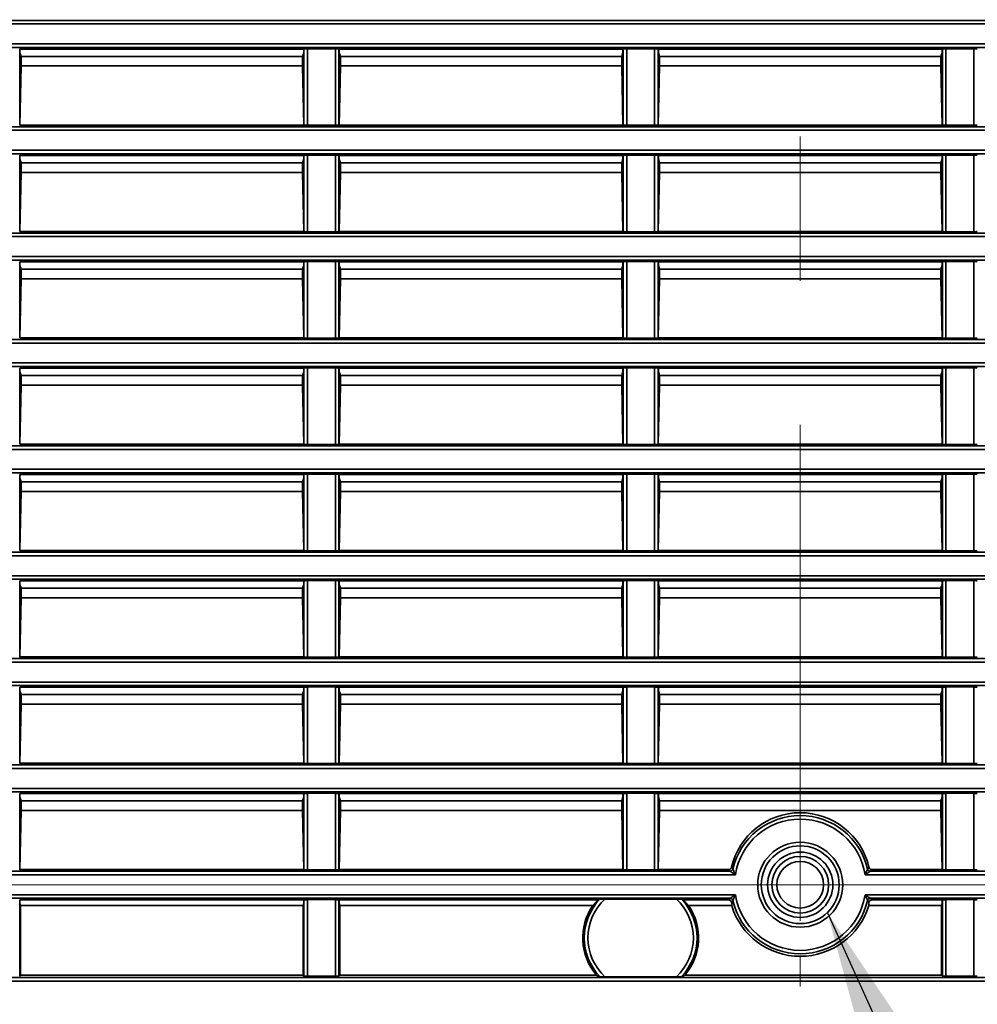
# Model space of a CAD drawing. Header units: millimetres. Extents: x 0 to 1118, y 0 to 864.
# Tile 209 of 250: x 976 to 993, y 446 to 464. Entities that reach past the tile are written whole.
import ezdxf

# ---------------------------------------------------------------- set-up
doc = ezdxf.new("R2010")
doc.units = ezdxf.units.MM
doc.linetypes.add('CENTERX2', pattern=[20.32, 12.7, -2.54, 2.54, -2.54])
doc.styles.add('SLDTEXTSTYLE0', font='TXT', dxfattribs={"width": 0.605})
doc.dimstyles.new('SLDDIMSTYLE0', dxfattribs={"dimtxt": 0.18, "dimasz": 4.572, "dimexe": 0, "dimexo": 0.0625, "dimgap": 0, "dimtad": 0, "dimtih": 1, "dimtoh": 1, "dimdec": 0, "dimrnd": 1e-09, "dimzin": 0, "dimdsep": 46, "dimtxsty": 'Standard', "dimsah": 1, "dimcen": 0.09, "dimadec": 0, "dimazin": 0, "dimtfac": 4.572, "dimtdec": 0, "dimtofl": 0, "dimtmove": 0, "dimatfit": 3, "dimfxl": 1, "dimfrac": 2, "dimtolj": 1, "dimtzin": 0, "dimarcsym": 0})
doc.dimstyles.new('SLDDIMSTYLE3', dxfattribs={"dimtxt": 4.233333, "dimasz": 4.572, "dimexe": 0, "dimexo": 0.0625, "dimgap": 1.058333, "dimtad": 0, "dimtih": 1, "dimtoh": 1, "dimdec": 1, "dimlfac": 4, "dimrnd": 1e-09, "dimzin": 4, "dimdsep": 46, "dimtxsty": 'SLDTEXTSTYLE0', "dimsah": 1, "dimcen": 0.09, "dimadec": 0, "dimazin": 1, "dimtfac": 1, "dimtofl": 0, "dimtmove": 0, "dimatfit": 3, "dimfxl": 1, "dimfrac": 2, "dimtolj": 1, "dimtzin": 12, "dimarcsym": 0})
doc.dimstyles.new('SLDDIMSTYLE4', dxfattribs={"dimtxt": 4.233333, "dimasz": 4.572, "dimexe": 0, "dimexo": 0.0625, "dimgap": 1.058333, "dimtad": 0, "dimtih": 1, "dimtoh": 1, "dimdec": 1, "dimlfac": 4, "dimrnd": 1e-09, "dimzin": 12, "dimdsep": 46, "dimtxsty": 'SLDTEXTSTYLE0', "dimsah": 1, "dimcen": 0.09, "dimadec": 0, "dimazin": 3, "dimtfac": 1, "dimtmove": 0, "dimatfit": 0, "dimfxl": 1, "dimfrac": 2, "dimtolj": 1, "dimtzin": 12, "dimarcsym": 0})

# ---------------------------------------------------------------- blocks, each defined once
blk = doc.blocks.new('_D_21')
at = {"color": 7, "linetype": 'Continuous', "lineweight": 0}
for p, q in [((934.937, 497.024), (1079.54, 497.024)), ((1077.94, 497.024), (1077.94, 476.868)), ((1085.54, 475.898), (1084.084, 475.898)), ((1084.084, 475.898), (1084.084, 469.401)), ((1093.624, 475.898), (1095.079, 475.898)), ((1095.079, 475.898), (1095.079, 469.401)), ((1084.084, 469.401), (1085.54, 469.401)), ((1095.079, 469.401), (1093.624, 469.401)), ((1077.94, 448.274), (1077.94, 468.431)), ((934.937, 448.274), (1079.54, 448.274))]:
    blk.add_line(p, q, dxfattribs=at)
at = {"color": 7, "linetype": 'Continuous', "lineweight": 18}
for points in [[(1077.94, 497.024), (1077.178, 492.452), (1078.702, 492.452)], [(1077.94, 448.274), (1078.702, 452.846), (1077.178, 452.846)]]:
    blk.add_solid(points, dxfattribs=at)
at = {"color": 7, "linetype": 'Continuous', "lineweight": 18, "char_height": 4.2333, "attachment_point": 1, "style": 'SLDTEXTSTYLE0'}
for s, insert in [('3X', (1059.346, 474.858)), ('195.0', (1068.077, 474.858)), ('7.7', (1085.54, 474.858))]:
    blk.add_mtext(s, dxfattribs=dict(at, insert=insert))
blk = doc.blocks.new('_D_29')
at = {"color": 7, "linetype": 'Continuous', "lineweight": 0}
for p, q in [((1077.94, 448.274), (1077.94, 457.799)), ((936.761, 448.274), (1079.54, 448.274)), ((1038.652, 437.349), (1079.54, 437.349)), ((1077.94, 428.274), (1077.94, 437.349)), ((1062.801, 431.523), (1061.346, 431.523)), ((1061.346, 431.523), (1061.346, 425.026)), ((1070.886, 431.523), (1072.341, 431.523)), ((1072.341, 431.523), (1072.341, 425.026)), ((1074.765, 428.274), (1077.94, 428.274)), ((1061.346, 425.026), (1062.801, 425.026)), ((1072.341, 425.026), (1070.886, 425.026))]:
    blk.add_line(p, q, dxfattribs=at)
at = {"color": 7, "linetype": 'Continuous', "lineweight": 18}
for points in [[(1077.94, 448.274), (1078.702, 452.846), (1077.178, 452.846)], [(1077.94, 437.349), (1077.178, 432.777), (1078.702, 432.777)]]:
    blk.add_solid(points, dxfattribs=at)
at = {"color": 7, "linetype": 'Continuous', "lineweight": 18, "char_height": 4.2333, "attachment_point": 1, "style": 'SLDTEXTSTYLE0'}
for s, insert in [('3X', (1039.841, 430.483)), ('43.7', (1048.572, 430.483)), ('1.7', (1062.801, 430.483))]:
    blk.add_mtext(s, dxfattribs=dict(at, insert=insert))
blk = doc.blocks.new('SW_CENTERMARKSYMBOL_12')
at = {"color": 0, "linetype": 'Continuous', "lineweight": 18}
for p, q in [((0, 1.27), (0, 1.792)), ((0, 0), (0, 0.635)), ((-1.27, 0), (-1.792, 0)), ((0, 0), (-0.635, 0)), ((0, 0), (0, -0.635)), ((0, 0), (0.635, 0)), ((1.27, 0), (1.792, 0)), ((0, -1.27), (0, -1.792))]:
    blk.add_line(p, q, dxfattribs=at)

msp = doc.modelspace()

# ---------------------------------------------------------------- linework, layer by layer
at = {"color": 7, "linetype": 'CENTERX2', "lineweight": 18}
msp.add_line((989.587, 497.024), (989.587, 448.274), dxfattribs=at)
at = {"color": 7, "linetype": 'Continuous', "lineweight": 35}
for p, q in [((930.212, 463.513), (1048.962, 463.513)), ((1048.962, 463.45), (930.212, 463.45)), ((930.212, 463.098), (1048.962, 463.098)), ((1048.962, 463.036), (930.212, 463.036)), ((975.832, 463.009), (975.837, 463.005)), ((975.832, 463.009), (975.832, 461.664)), ((980.837, 463.005), (975.837, 463.005)), ((975.837, 462.953), (975.837, 463.005)), ((980.837, 463.005), (980.842, 463.009)), ((980.837, 463.005), (980.837, 462.953)), ((980.842, 461.664), (980.842, 463.009)), ((980.904, 463.011), (981.395, 463.011)), ((980.904, 463.011), (980.904, 461.663)), ((981.395, 461.663), (981.395, 463.011)), ((981.457, 463.009), (981.462, 463.005)), ((981.457, 463.009), (981.457, 461.664)), ((986.462, 463.005), (981.462, 463.005)), ((981.462, 462.953), (981.462, 463.005)), ((986.462, 463.005), (986.467, 463.009)), ((986.462, 463.005), (986.462, 462.953)), ((986.467, 461.664), (986.467, 463.009)), ((986.529, 463.011), (987.02, 463.011)), ((986.529, 463.011), (986.529, 461.663)), ((987.02, 461.663), (987.02, 463.011)), ((987.082, 463.009), (987.087, 463.005)), ((987.082, 463.009), (987.082, 461.664)), ((992.087, 463.005), (987.087, 463.005)), ((987.087, 462.953), (987.087, 463.005)), ((992.087, 463.005), (992.092, 463.009)), ((992.087, 463.005), (992.087, 462.953)), ((992.092, 461.664), (992.092, 463.009)), ((992.154, 463.011), (992.645, 463.011)), ((992.154, 463.011), (992.154, 461.663)), ((992.645, 461.663), (992.645, 463.011)), ((975.837, 462.94), (975.837, 462.953)), ((975.858, 462.877), (975.837, 462.94)), ((975.858, 462.877), (975.858, 462.709)), ((980.816, 462.877), (975.858, 462.877)), ((980.816, 462.877), (980.837, 462.94)), ((980.816, 462.709), (980.816, 462.877)), ((980.837, 462.953), (980.837, 462.94)), ((981.462, 462.94), (981.462, 462.953)), ((981.483, 462.877), (981.462, 462.94)), ((981.483, 462.877), (981.483, 462.709)), ((986.441, 462.877), (981.483, 462.877)), ((986.441, 462.877), (986.462, 462.94)), ((986.441, 462.709), (986.441, 462.877)), ((986.462, 462.953), (986.462, 462.94)), ((987.087, 462.94), (987.087, 462.953)), ((987.108, 462.877), (987.087, 462.94)), ((987.108, 462.877), (987.108, 462.709)), ((992.066, 462.877), (987.108, 462.877)), ((992.066, 462.877), (992.087, 462.94)), ((992.066, 462.709), (992.066, 462.877)), ((992.087, 462.953), (992.087, 462.94)), ((975.858, 462.709), (975.836, 461.668)), ((980.816, 462.709), (975.858, 462.709)), ((980.838, 461.668), (980.816, 462.709)), ((981.483, 462.709), (981.461, 461.668)), ((986.441, 462.709), (981.483, 462.709)), ((986.463, 461.668), (986.441, 462.709)), ((987.108, 462.709), (987.086, 461.668)), ((992.066, 462.709), (987.108, 462.709)), ((992.088, 461.668), (992.066, 462.709)), ((930.212, 461.638), (1048.962, 461.638)), ((975.836, 461.668), (975.832, 461.664)), ((980.838, 461.668), (975.836, 461.668)), ((980.842, 461.664), (980.838, 461.668)), ((981.395, 461.663), (980.904, 461.663)), ((981.461, 461.668), (981.457, 461.664)), ((986.463, 461.668), (981.461, 461.668)), ((986.467, 461.664), (986.463, 461.668)), ((987.02, 461.663), (986.529, 461.663)), ((987.086, 461.668), (987.082, 461.664)), ((992.088, 461.668), (987.086, 461.668)), ((992.092, 461.664), (992.088, 461.668)), ((992.645, 461.663), (992.154, 461.663)), ((1048.962, 461.575), (930.212, 461.575)), ((930.212, 461.223), (1048.962, 461.223)), ((1048.962, 461.161), (930.212, 461.161)), ((975.832, 461.134), (975.837, 461.13)), ((975.832, 461.134), (975.832, 459.789)), ((980.837, 461.13), (975.837, 461.13)), ((975.837, 461.078), (975.837, 461.13)), ((975.837, 461.065), (975.837, 461.078)), ((980.837, 461.13), (980.842, 461.134)), ((980.837, 461.13), (980.837, 461.078)), ((980.837, 461.078), (980.837, 461.065)), ((980.842, 459.789), (980.842, 461.134)), ((980.904, 461.136), (981.395, 461.136)), ((980.904, 461.136), (980.904, 459.788)), ((981.395, 459.788), (981.395, 461.136)), ((981.457, 461.134), (981.462, 461.13)), ((981.457, 461.134), (981.457, 459.789)), ((986.462, 461.13), (981.462, 461.13)), ((981.462, 461.078), (981.462, 461.13)), ((981.462, 461.065), (981.462, 461.078)), ((986.462, 461.13), (986.467, 461.134)), ((986.462, 461.13), (986.462, 461.078)), ((986.462, 461.078), (986.462, 461.065)), ((986.467, 459.789), (986.467, 461.134)), ((986.529, 461.136), (987.02, 461.136)), ((986.529, 461.136), (986.529, 459.788)), ((987.02, 459.788), (987.02, 461.136)), ((987.082, 461.134), (987.087, 461.13)), ((987.082, 461.134), (987.082, 459.789)), ((992.087, 461.13), (987.087, 461.13)), ((987.087, 461.078), (987.087, 461.13)), ((987.087, 461.065), (987.087, 461.078)), ((992.087, 461.13), (992.092, 461.134)), ((992.087, 461.13), (992.087, 461.078)), ((992.087, 461.078), (992.087, 461.065)), ((992.092, 459.789), (992.092, 461.134)), ((992.154, 461.136), (992.645, 461.136)), ((992.154, 461.136), (992.154, 459.788)), ((992.645, 459.788), (992.645, 461.136)), ((975.858, 461.002), (975.837, 461.065)), ((975.858, 461.002), (975.858, 460.834)), ((980.816, 461.002), (975.858, 461.002)), ((980.816, 461.002), (980.837, 461.065)), ((980.816, 460.834), (980.816, 461.002)), ((981.483, 461.002), (981.462, 461.065)), ((981.483, 461.002), (981.483, 460.834)), ((986.441, 461.002), (981.483, 461.002)), ((986.441, 461.002), (986.462, 461.065)), ((986.441, 460.834), (986.441, 461.002)), ((987.108, 461.002), (987.087, 461.065)), ((987.108, 461.002), (987.108, 460.834)), ((992.066, 461.002), (987.108, 461.002)), ((992.066, 461.002), (992.087, 461.065)), ((992.066, 460.834), (992.066, 461.002)), ((975.858, 460.834), (975.836, 459.793)), ((980.816, 460.834), (975.858, 460.834)), ((980.838, 459.793), (980.816, 460.834)), ((981.483, 460.834), (981.461, 459.793)), ((986.441, 460.834), (981.483, 460.834)), ((986.463, 459.793), (986.441, 460.834)), ((987.108, 460.834), (987.086, 459.793)), ((992.066, 460.834), (987.108, 460.834)), ((992.088, 459.793), (992.066, 460.834)), ((930.212, 459.763), (1048.962, 459.763)), ((1048.962, 459.7), (930.212, 459.7)), ((975.836, 459.793), (975.832, 459.789)), ((980.838, 459.793), (975.836, 459.793)), ((980.842, 459.789), (980.838, 459.793)), ((981.395, 459.788), (980.904, 459.788)), ((981.461, 459.793), (981.457, 459.789)), ((986.463, 459.793), (981.461, 459.793)), ((986.467, 459.789), (986.463, 459.793)), ((987.02, 459.788), (986.529, 459.788)), ((987.086, 459.793), (987.082, 459.789)), ((992.088, 459.793), (987.086, 459.793)), ((992.092, 459.789), (992.088, 459.793)), ((992.645, 459.788), (992.154, 459.788)), ((930.212, 459.348), (1048.962, 459.348)), ((1048.962, 459.286), (930.212, 459.286)), ((975.832, 459.259), (975.837, 459.255)), ((975.832, 459.259), (975.832, 457.914)), ((980.837, 459.255), (975.837, 459.255)), ((975.837, 459.203), (975.837, 459.255)), ((975.837, 459.19), (975.837, 459.203)), ((975.858, 459.127), (975.837, 459.19)), ((980.816, 459.127), (980.837, 459.19)), ((980.837, 459.255), (980.842, 459.259)), ((980.837, 459.255), (980.837, 459.203)), ((980.837, 459.203), (980.837, 459.19)), ((980.842, 457.914), (980.842, 459.259)), ((980.904, 459.261), (981.395, 459.261)), ((980.904, 459.261), (980.904, 457.913)), ((981.395, 457.913), (981.395, 459.261)), ((981.457, 459.259), (981.462, 459.255)), ((981.457, 459.259), (981.457, 457.914)), ((986.462, 459.255), (981.462, 459.255)), ((981.462, 459.203), (981.462, 459.255)), ((981.462, 459.19), (981.462, 459.203)), ((981.483, 459.127), (981.462, 459.19)), ((986.441, 459.127), (986.462, 459.19)), ((986.462, 459.255), (986.467, 459.259)), ((986.462, 459.255), (986.462, 459.203)), ((986.462, 459.203), (986.462, 459.19)), ((986.467, 457.914), (986.467, 459.259)), ((986.529, 459.261), (987.02, 459.261)), ((986.529, 459.261), (986.529, 457.913)), ((987.02, 457.913), (987.02, 459.261)), ((987.082, 459.259), (987.087, 459.255)), ((987.082, 459.259), (987.082, 457.914)), ((992.087, 459.255), (987.087, 459.255)), ((987.087, 459.203), (987.087, 459.255)), ((987.087, 459.19), (987.087, 459.203)), ((987.108, 459.127), (987.087, 459.19)), ((992.066, 459.127), (992.087, 459.19)), ((992.087, 459.255), (992.092, 459.259)), ((992.087, 459.255), (992.087, 459.203)), ((992.087, 459.203), (992.087, 459.19)), ((992.092, 457.914), (992.092, 459.259)), ((992.154, 459.261), (992.645, 459.261)), ((992.154, 459.261), (992.154, 457.913)), ((992.645, 457.913), (992.645, 459.261)), ((975.858, 459.127), (975.858, 458.959)), ((980.816, 459.127), (975.858, 459.127)), ((980.816, 458.959), (980.816, 459.127)), ((981.483, 459.127), (981.483, 458.959)), ((986.441, 459.127), (981.483, 459.127)), ((986.441, 458.959), (986.441, 459.127)), ((987.108, 459.127), (987.108, 458.959)), ((992.066, 459.127), (987.108, 459.127)), ((992.066, 458.959), (992.066, 459.127)), ((975.858, 458.959), (975.836, 457.918)), ((980.816, 458.959), (975.858, 458.959)), ((980.838, 457.918), (980.816, 458.959)), ((981.483, 458.959), (981.461, 457.918)), ((986.441, 458.959), (981.483, 458.959)), ((986.463, 457.918), (986.441, 458.959)), ((987.108, 458.959), (987.086, 457.918)), ((992.066, 458.959), (987.108, 458.959)), ((992.088, 457.918), (992.066, 458.959)), ((930.212, 457.888), (1048.962, 457.888)), ((1048.962, 457.825), (930.212, 457.825)), ((975.836, 457.918), (975.832, 457.914)), ((980.838, 457.918), (975.836, 457.918)), ((980.842, 457.914), (980.838, 457.918)), ((981.395, 457.913), (980.904, 457.913)), ((981.461, 457.918), (981.457, 457.914)), ((986.463, 457.918), (981.461, 457.918)), ((986.467, 457.914), (986.463, 457.918)), ((987.02, 457.913), (986.529, 457.913)), ((987.086, 457.918), (987.082, 457.914)), ((992.088, 457.918), (987.086, 457.918)), ((992.092, 457.914), (992.088, 457.918)), ((992.645, 457.913), (992.154, 457.913)), ((930.212, 457.473), (1048.962, 457.473)), ((1048.962, 457.411), (930.212, 457.411)), ((975.832, 457.384), (975.837, 457.38)), ((975.832, 457.384), (975.832, 456.039)), ((980.837, 457.38), (975.837, 457.38)), ((975.837, 457.328), (975.837, 457.38)), ((975.837, 457.315), (975.837, 457.328)), ((975.858, 457.252), (975.837, 457.315)), ((975.858, 457.252), (975.858, 457.084)), ((980.816, 457.252), (975.858, 457.252)), ((980.816, 457.252), (980.837, 457.315)), ((980.816, 457.084), (980.816, 457.252)), ((980.837, 457.38), (980.842, 457.384)), ((980.837, 457.38), (980.837, 457.328)), ((980.837, 457.328), (980.837, 457.315)), ((980.842, 456.039), (980.842, 457.384)), ((980.904, 457.386), (981.395, 457.386)), ((980.904, 457.386), (980.904, 456.038)), ((981.395, 456.038), (981.395, 457.386)), ((981.457, 457.384), (981.462, 457.38)), ((981.457, 457.384), (981.457, 456.039)), ((986.462, 457.38), (981.462, 457.38)), ((981.462, 457.328), (981.462, 457.38)), ((981.462, 457.315), (981.462, 457.328)), ((981.483, 457.252), (981.462, 457.315)), ((981.483, 457.252), (981.483, 457.084)), ((986.441, 457.252), (981.483, 457.252)), ((986.441, 457.252), (986.462, 457.315)), ((986.441, 457.084), (986.441, 457.252)), ((986.462, 457.38), (986.467, 457.384)), ((986.462, 457.38), (986.462, 457.328)), ((986.462, 457.328), (986.462, 457.315)), ((986.467, 456.039), (986.467, 457.384)), ((986.529, 457.386), (987.02, 457.386)), ((986.529, 457.386), (986.529, 456.038)), ((987.02, 456.038), (987.02, 457.386)), ((987.082, 457.384), (987.087, 457.38)), ((987.082, 457.384), (987.082, 456.039)), ((992.087, 457.38), (987.087, 457.38)), ((987.087, 457.328), (987.087, 457.38)), ((987.087, 457.315), (987.087, 457.328)), ((987.108, 457.252), (987.087, 457.315)), ((987.108, 457.252), (987.108, 457.084)), ((992.066, 457.252), (987.108, 457.252)), ((992.066, 457.252), (992.087, 457.315)), ((992.066, 457.084), (992.066, 457.252)), ((992.087, 457.38), (992.092, 457.384)), ((992.087, 457.38), (992.087, 457.328)), ((992.087, 457.328), (992.087, 457.315)), ((992.092, 456.039), (992.092, 457.384)), ((992.154, 457.386), (992.645, 457.386)), ((992.154, 457.386), (992.154, 456.038)), ((992.645, 456.038), (992.645, 457.386)), ((975.858, 457.084), (975.836, 456.043)), ((980.816, 457.084), (975.858, 457.084)), ((980.838, 456.043), (980.816, 457.084)), ((981.483, 457.084), (981.461, 456.043)), ((986.441, 457.084), (981.483, 457.084)), ((986.463, 456.043), (986.441, 457.084)), ((987.108, 457.084), (987.086, 456.043)), ((992.066, 457.084), (987.108, 457.084)), ((992.088, 456.043), (992.066, 457.084)), ((975.836, 456.043), (975.832, 456.039)), ((980.838, 456.043), (975.836, 456.043)), ((980.842, 456.039), (980.838, 456.043)), ((981.395, 456.038), (980.904, 456.038)), ((981.461, 456.043), (981.457, 456.039)), ((986.463, 456.043), (981.461, 456.043)), ((986.467, 456.039), (986.463, 456.043)), ((987.02, 456.038), (986.529, 456.038)), ((987.086, 456.043), (987.082, 456.039)), ((992.088, 456.043), (987.086, 456.043)), ((992.092, 456.039), (992.088, 456.043)), ((992.645, 456.038), (992.154, 456.038)), ((930.212, 456.013), (1048.962, 456.013)), ((1048.962, 455.95), (930.212, 455.95)), ((930.212, 455.598), (1048.962, 455.598)), ((1048.962, 455.536), (930.212, 455.536)), ((975.832, 455.509), (975.837, 455.505)), ((975.832, 455.509), (975.832, 454.164)), ((980.837, 455.505), (975.837, 455.505)), ((975.837, 455.453), (975.837, 455.505)), ((975.837, 455.44), (975.837, 455.453)), ((975.858, 455.377), (975.837, 455.44)), ((975.858, 455.377), (975.858, 455.209)), ((980.816, 455.377), (975.858, 455.377)), ((980.816, 455.377), (980.837, 455.44)), ((980.816, 455.209), (980.816, 455.377)), ((980.837, 455.505), (980.842, 455.509)), ((980.837, 455.505), (980.837, 455.453)), ((980.837, 455.453), (980.837, 455.44)), ((980.842, 454.164), (980.842, 455.509)), ((980.904, 455.511), (981.395, 455.511)), ((980.904, 455.511), (980.904, 454.163)), ((981.395, 454.163), (981.395, 455.511)), ((981.457, 455.509), (981.462, 455.505)), ((981.457, 455.509), (981.457, 454.164)), ((986.462, 455.505), (981.462, 455.505)), ((981.462, 455.453), (981.462, 455.505)), ((981.462, 455.44), (981.462, 455.453)), ((981.483, 455.377), (981.462, 455.44)), ((981.483, 455.377), (981.483, 455.209)), ((986.441, 455.377), (981.483, 455.377)), ((986.441, 455.377), (986.462, 455.44)), ((986.441, 455.209), (986.441, 455.377)), ((986.462, 455.505), (986.467, 455.509)), ((986.462, 455.505), (986.462, 455.453)), ((986.462, 455.453), (986.462, 455.44)), ((986.467, 454.164), (986.467, 455.509)), ((986.529, 455.511), (987.02, 455.511)), ((986.529, 455.511), (986.529, 454.163)), ((987.02, 454.163), (987.02, 455.511)), ((987.082, 455.509), (987.087, 455.505)), ((987.082, 455.509), (987.082, 454.164)), ((992.087, 455.505), (987.087, 455.505)), ((987.087, 455.453), (987.087, 455.505)), ((987.087, 455.44), (987.087, 455.453)), ((987.108, 455.377), (987.087, 455.44)), ((987.108, 455.377), (987.108, 455.209)), ((992.066, 455.377), (987.108, 455.377)), ((992.066, 455.377), (992.087, 455.44)), ((992.066, 455.209), (992.066, 455.377)), ((992.087, 455.505), (992.092, 455.509)), ((992.087, 455.505), (992.087, 455.453)), ((992.087, 455.453), (992.087, 455.44)), ((992.092, 454.164), (992.092, 455.509)), ((992.154, 455.511), (992.645, 455.511)), ((992.154, 455.511), (992.154, 454.163)), ((992.645, 454.163), (992.645, 455.511)), ((975.858, 455.209), (975.836, 454.168)), ((980.816, 455.209), (975.858, 455.209)), ((980.838, 454.168), (980.816, 455.209)), ((981.483, 455.209), (981.461, 454.168)), ((986.441, 455.209), (981.483, 455.209)), ((986.463, 454.168), (986.441, 455.209)), ((987.108, 455.209), (987.086, 454.168)), ((992.066, 455.209), (987.108, 455.209)), ((992.088, 454.168), (992.066, 455.209)), ((930.212, 454.138), (1048.962, 454.138)), ((975.836, 454.168), (975.832, 454.164)), ((980.838, 454.168), (975.836, 454.168)), ((980.842, 454.164), (980.838, 454.168)), ((981.395, 454.163), (980.904, 454.163)), ((981.461, 454.168), (981.457, 454.164)), ((986.463, 454.168), (981.461, 454.168)), ((986.467, 454.164), (986.463, 454.168)), ((987.02, 454.163), (986.529, 454.163)), ((987.086, 454.168), (987.082, 454.164)), ((992.088, 454.168), (987.086, 454.168)), ((992.092, 454.164), (992.088, 454.168)), ((992.645, 454.163), (992.154, 454.163)), ((1048.962, 454.075), (930.212, 454.075)), ((930.212, 453.723), (1048.962, 453.723)), ((1048.962, 453.661), (930.212, 453.661)), ((975.832, 453.634), (975.837, 453.63)), ((975.832, 453.634), (975.832, 452.289)), ((980.837, 453.63), (975.837, 453.63)), ((975.837, 453.578), (975.837, 453.63)), ((980.837, 453.63), (980.842, 453.634)), ((980.837, 453.63), (980.837, 453.578)), ((980.842, 452.289), (980.842, 453.634)), ((980.904, 453.636), (981.395, 453.636)), ((980.904, 453.636), (980.904, 452.288)), ((981.395, 452.288), (981.395, 453.636)), ((981.457, 453.634), (981.462, 453.63)), ((981.457, 453.634), (981.457, 452.289)), ((986.462, 453.63), (981.462, 453.63)), ((981.462, 453.578), (981.462, 453.63)), ((986.462, 453.63), (986.467, 453.634)), ((986.462, 453.63), (986.462, 453.578)), ((986.467, 452.289), (986.467, 453.634)), ((986.529, 453.636), (987.02, 453.636)), ((986.529, 453.636), (986.529, 452.288)), ((987.02, 452.288), (987.02, 453.636)), ((987.082, 453.634), (987.087, 453.63)), ((987.082, 453.634), (987.082, 452.289)), ((992.087, 453.63), (987.087, 453.63)), ((987.087, 453.578), (987.087, 453.63)), ((992.087, 453.63), (992.092, 453.634)), ((992.087, 453.63), (992.087, 453.578)), ((992.092, 452.289), (992.092, 453.634)), ((992.154, 453.636), (992.645, 453.636)), ((992.154, 453.636), (992.154, 452.288)), ((992.645, 452.288), (992.645, 453.636)), ((975.837, 453.565), (975.837, 453.578)), ((975.858, 453.502), (975.837, 453.565)), ((975.858, 453.502), (975.858, 453.334)), ((980.816, 453.502), (975.858, 453.502)), ((980.816, 453.502), (980.837, 453.565)), ((980.816, 453.334), (980.816, 453.502)), ((980.837, 453.578), (980.837, 453.565)), ((981.462, 453.565), (981.462, 453.578)), ((981.483, 453.502), (981.462, 453.565)), ((981.483, 453.502), (981.483, 453.334)), ((986.441, 453.502), (981.483, 453.502)), ((986.441, 453.502), (986.462, 453.565)), ((986.441, 453.334), (986.441, 453.502)), ((986.462, 453.578), (986.462, 453.565)), ((987.087, 453.565), (987.087, 453.578)), ((987.108, 453.502), (987.087, 453.565)), ((987.108, 453.502), (987.108, 453.334)), ((992.066, 453.502), (987.108, 453.502)), ((992.066, 453.502), (992.087, 453.565)), ((992.066, 453.334), (992.066, 453.502)), ((992.087, 453.578), (992.087, 453.565)), ((975.858, 453.334), (975.836, 452.293)), ((980.816, 453.334), (975.858, 453.334)), ((980.838, 452.293), (980.816, 453.334)), ((981.483, 453.334), (981.461, 452.293)), ((986.441, 453.334), (981.483, 453.334)), ((986.463, 452.293), (986.441, 453.334)), ((987.108, 453.334), (987.086, 452.293)), ((992.066, 453.334), (987.108, 453.334)), ((992.088, 452.293), (992.066, 453.334)), ((930.212, 452.263), (1048.962, 452.263)), ((975.836, 452.293), (975.832, 452.289)), ((980.838, 452.293), (975.836, 452.293)), ((980.842, 452.289), (980.838, 452.293)), ((981.395, 452.288), (980.904, 452.288)), ((981.461, 452.293), (981.457, 452.289)), ((986.463, 452.293), (981.461, 452.293)), ((986.467, 452.289), (986.463, 452.293)), ((987.02, 452.288), (986.529, 452.288)), ((987.086, 452.293), (987.082, 452.289)), ((992.088, 452.293), (987.086, 452.293)), ((992.092, 452.289), (992.088, 452.293)), ((992.645, 452.288), (992.154, 452.288)), ((1048.962, 452.2), (930.212, 452.2)), ((930.212, 451.848), (1048.962, 451.848)), ((1048.962, 451.786), (930.212, 451.786)), ((975.832, 451.759), (975.837, 451.755)), ((975.832, 451.759), (975.832, 450.414)), ((980.837, 451.755), (975.837, 451.755)), ((975.837, 451.703), (975.837, 451.755)), ((975.837, 451.69), (975.837, 451.703)), ((980.837, 451.755), (980.842, 451.759)), ((980.837, 451.755), (980.837, 451.703)), ((980.837, 451.703), (980.837, 451.69)), ((980.842, 450.414), (980.842, 451.759)), ((980.904, 451.761), (981.395, 451.761)), ((980.904, 451.761), (980.904, 450.413)), ((981.395, 450.413), (981.395, 451.761)), ((981.457, 451.759), (981.462, 451.755)), ((981.457, 451.759), (981.457, 450.414)), ((986.462, 451.755), (981.462, 451.755)), ((981.462, 451.703), (981.462, 451.755)), ((981.462, 451.69), (981.462, 451.703)), ((986.462, 451.755), (986.467, 451.759)), ((986.462, 451.755), (986.462, 451.703)), ((986.462, 451.703), (986.462, 451.69)), ((986.467, 450.414), (986.467, 451.759)), ((986.529, 451.761), (987.02, 451.761)), ((986.529, 451.761), (986.529, 450.413)), ((987.02, 450.413), (987.02, 451.761)), ((987.082, 451.759), (987.087, 451.755)), ((987.082, 451.759), (987.082, 450.414)), ((992.087, 451.755), (987.087, 451.755)), ((987.087, 451.703), (987.087, 451.755)), ((987.087, 451.69), (987.087, 451.703)), ((992.087, 451.755), (992.092, 451.759)), ((992.087, 451.755), (992.087, 451.703)), ((992.087, 451.703), (992.087, 451.69)), ((992.092, 450.414), (992.092, 451.759)), ((992.154, 451.761), (992.645, 451.761)), ((992.154, 451.761), (992.154, 450.413)), ((992.645, 450.413), (992.645, 451.761)), ((975.858, 451.627), (975.837, 451.69)), ((975.858, 451.627), (975.858, 451.459)), ((980.816, 451.627), (975.858, 451.627)), ((980.816, 451.627), (980.837, 451.69)), ((980.816, 451.459), (980.816, 451.627)), ((981.483, 451.627), (981.462, 451.69)), ((981.483, 451.627), (981.483, 451.459)), ((986.441, 451.627), (981.483, 451.627)), ((986.441, 451.627), (986.462, 451.69)), ((986.441, 451.459), (986.441, 451.627)), ((987.108, 451.627), (987.087, 451.69)), ((987.108, 451.627), (987.108, 451.459)), ((992.066, 451.627), (987.108, 451.627)), ((992.066, 451.627), (992.087, 451.69)), ((992.066, 451.459), (992.066, 451.627)), ((975.858, 451.459), (975.836, 450.418)), ((980.816, 451.459), (975.858, 451.459)), ((980.838, 450.418), (980.816, 451.459)), ((981.483, 451.459), (981.461, 450.418)), ((986.441, 451.459), (981.483, 451.459)), ((986.463, 450.418), (986.441, 451.459)), ((987.108, 451.459), (987.086, 450.418)), ((992.066, 451.459), (987.108, 451.459)), ((992.088, 450.418), (992.066, 451.459)), ((930.212, 450.388), (1048.962, 450.388)), ((1048.962, 450.325), (930.212, 450.325)), ((975.836, 450.418), (975.832, 450.414)), ((980.838, 450.418), (975.836, 450.418)), ((980.842, 450.414), (980.838, 450.418)), ((981.395, 450.413), (980.904, 450.413)), ((981.461, 450.418), (981.457, 450.414)), ((986.463, 450.418), (981.461, 450.418)), ((986.467, 450.414), (986.463, 450.418)), ((987.02, 450.413), (986.529, 450.413)), ((987.086, 450.418), (987.082, 450.414)), ((992.088, 450.418), (987.086, 450.418)), ((992.092, 450.414), (992.088, 450.418)), ((992.645, 450.413), (992.154, 450.413)), ((930.212, 449.973), (1048.962, 449.973)), ((1048.962, 449.911), (930.212, 449.911)), ((975.832, 449.884), (975.837, 449.88)), ((975.832, 449.884), (975.832, 448.539)), ((980.837, 449.88), (975.837, 449.88)), ((975.837, 449.828), (975.837, 449.88)), ((975.837, 449.815), (975.837, 449.828)), ((975.858, 449.752), (975.837, 449.815)), ((980.816, 449.752), (980.837, 449.815)), ((980.837, 449.88), (980.842, 449.884)), ((980.837, 449.88), (980.837, 449.828)), ((980.837, 449.828), (980.837, 449.815)), ((980.842, 448.539), (980.842, 449.884)), ((980.904, 449.886), (981.395, 449.886)), ((980.904, 449.886), (980.904, 448.538)), ((981.395, 448.538), (981.395, 449.886)), ((981.457, 449.884), (981.462, 449.88)), ((981.457, 449.884), (981.457, 448.539)), ((986.462, 449.88), (981.462, 449.88)), ((981.462, 449.828), (981.462, 449.88)), ((981.462, 449.815), (981.462, 449.828)), ((981.483, 449.752), (981.462, 449.815)), ((986.441, 449.752), (986.462, 449.815)), ((986.462, 449.88), (986.467, 449.884)), ((986.462, 449.88), (986.462, 449.828)), ((986.462, 449.828), (986.462, 449.815)), ((986.467, 448.539), (986.467, 449.884)), ((986.529, 449.886), (987.02, 449.886)), ((986.529, 449.886), (986.529, 448.538)), ((987.02, 448.538), (987.02, 449.886)), ((987.082, 449.884), (987.087, 449.88)), ((987.082, 449.884), (987.082, 448.539)), ((992.087, 449.88), (987.087, 449.88)), ((987.087, 449.828), (987.087, 449.88)), ((987.087, 449.815), (987.087, 449.828)), ((987.108, 449.752), (987.087, 449.815)), ((992.066, 449.752), (992.087, 449.815)), ((992.087, 449.88), (992.092, 449.884)), ((992.087, 449.88), (992.087, 449.828)), ((992.087, 449.828), (992.087, 449.815)), ((992.092, 448.539), (992.092, 449.884)), ((992.154, 449.886), (992.645, 449.886)), ((992.154, 449.886), (992.154, 448.538)), ((992.645, 448.538), (992.645, 449.886)), ((975.858, 449.752), (975.858, 449.584)), ((980.816, 449.752), (975.858, 449.752)), ((980.816, 449.584), (980.816, 449.752)), ((981.483, 449.752), (981.483, 449.584)), ((986.441, 449.752), (981.483, 449.752)), ((986.441, 449.584), (986.441, 449.752)), ((987.108, 449.752), (987.108, 449.584)), ((992.066, 449.752), (987.108, 449.752)), ((992.066, 449.584), (992.066, 449.752)), ((975.858, 449.584), (975.836, 448.543)), ((980.816, 449.584), (975.858, 449.584)), ((980.838, 448.543), (980.816, 449.584)), ((981.483, 449.584), (981.461, 448.543)), ((986.441, 449.584), (981.483, 449.584)), ((986.463, 448.543), (986.441, 449.584)), ((987.108, 449.584), (987.086, 448.543)), ((992.066, 449.584), (987.108, 449.584)), ((992.088, 448.543), (992.066, 449.584)), ((988.444, 448.45), (934.513, 448.45)), ((934.606, 448.513), (988.351, 448.513)), ((975.836, 448.543), (975.832, 448.539)), ((980.838, 448.543), (975.836, 448.543)), ((980.842, 448.539), (980.838, 448.543)), ((981.395, 448.538), (980.904, 448.538)), ((981.461, 448.543), (981.457, 448.539)), ((986.463, 448.543), (981.461, 448.543)), ((986.467, 448.539), (986.463, 448.543)), ((987.02, 448.538), (986.529, 448.538)), ((987.086, 448.543), (987.082, 448.539)), ((988.327, 448.543), (987.086, 448.543)), ((988.351, 448.513), (988.327, 448.543)), ((1044.662, 448.45), (990.73, 448.45)), ((990.847, 448.543), (990.823, 448.513)), ((990.823, 448.513), (1044.568, 448.513)), ((992.088, 448.543), (990.847, 448.543)), ((992.092, 448.539), (992.088, 448.543)), ((992.645, 448.538), (992.154, 448.538)), ((934.513, 448.098), (988.444, 448.098)), ((990.73, 448.098), (1044.662, 448.098)), ((988.351, 448.036), (934.606, 448.036)), ((975.832, 448.009), (975.837, 448.005)), ((975.832, 448.009), (975.832, 446.664)), ((980.837, 448.005), (975.837, 448.005)), ((975.837, 447.953), (975.837, 448.005)), ((975.837, 447.943), (975.837, 447.953)), ((975.849, 447.908), (975.837, 447.943)), ((975.849, 447.908), (975.849, 446.68)), ((980.825, 447.908), (975.849, 447.908)), ((980.825, 447.908), (980.837, 447.943)), ((980.825, 446.68), (980.825, 447.908)), ((980.837, 448.005), (980.842, 448.009)), ((980.837, 448.005), (980.837, 447.953)), ((980.837, 447.953), (980.837, 447.943)), ((980.842, 446.664), (980.842, 448.009)), ((980.904, 448.011), (981.395, 448.011)), ((980.904, 448.011), (980.904, 446.663)), ((981.395, 446.663), (981.395, 448.011)), ((981.457, 448.009), (981.462, 448.005)), ((981.457, 448.009), (981.457, 446.664)), ((986.019, 448.005), (981.462, 448.005)), ((981.462, 447.953), (981.462, 448.005)), ((981.462, 447.943), (981.462, 447.953)), ((981.474, 447.908), (981.462, 447.943)), ((981.474, 447.908), (981.474, 446.68)), ((985.929, 447.908), (981.474, 447.908)), ((987.405, 448.021), (986.145, 448.021)), ((987.495, 448.02), (987.53, 448.005)), ((988.327, 448.005), (987.53, 448.005)), ((988.38, 447.908), (987.62, 447.908)), ((988.327, 448.005), (988.351, 448.036)), ((992.075, 447.908), (990.794, 447.908)), ((1044.568, 448.036), (990.823, 448.036)), ((990.823, 448.036), (990.847, 448.005)), ((992.087, 448.005), (990.847, 448.005)), ((992.075, 447.908), (992.087, 447.943)), ((992.075, 446.68), (992.075, 447.908)), ((992.087, 448.005), (992.092, 448.009)), ((992.087, 448.005), (992.087, 447.953)), ((992.087, 447.953), (992.087, 447.943)), ((992.092, 446.664), (992.092, 448.009)), ((992.154, 448.011), (992.645, 448.011)), ((992.154, 448.011), (992.154, 446.663)), ((992.645, 446.663), (992.645, 448.011)), ((975.849, 446.68), (975.832, 446.664)), ((980.825, 446.68), (975.849, 446.68)), ((980.842, 446.664), (980.825, 446.68)), ((980.904, 446.663), (981.395, 446.663)), ((981.474, 446.68), (981.457, 446.664)), ((985.993, 446.68), (981.474, 446.68)), ((986.054, 446.653), (985.993, 446.68)), ((987.556, 446.68), (987.495, 446.653)), ((992.075, 446.68), (987.556, 446.68)), ((992.092, 446.664), (992.075, 446.68)), ((992.154, 446.663), (992.645, 446.663)), ((930.212, 446.638), (1048.962, 446.638)), ((1048.962, 446.575), (930.212, 446.575)), ((986.145, 446.652), (987.405, 446.652))]:
    msp.add_line(p, q, dxfattribs=at)
for radius in [0.749, 0.686, 0.575, 0.5, 0.412]:
    msp.add_circle((989.587, 448.274), radius, dxfattribs=at)
for centre, radius, start, end in [((989.587, 448.274), 1.219, 13.1424, 166.8576), ((989.587, 448.274), 1.157, 8.7564, 171.2436), ((991.394, 451.023), 3.882, 218.9698, 219.5416), ((987.805, 451.003), 3.851, 320.456, 321.0326), ((988.351, 448.563), 0.05, 270.0154, 346.8422), ((990.823, 448.563), 0.05, 193.1578, 269.9846), ((989.587, 448.274), 1.157, 188.7564, 351.2436), ((986.775, 447.337), 1.02, 145.9763, 220.0418), ((986.775, 447.337), 0.993, 136.4872, 223.5128), ((986.775, 447.337), 0.93, 132.6158, 227.3842), ((986.775, 447.337), 1.009, 142.3385, 143.0672), ((986.775, 447.337), 1.009, 138.5153, 142.3385), ((986.775, 447.337), 0.93, 312.6158, 47.3842), ((986.775, 447.337), 0.993, 316.4872, 43.5128), ((986.775, 447.337), 1.009, 37.6615, 41.4847), ((986.775, 447.337), 1.02, 319.9582, 34.0237), ((986.775, 447.337), 1.009, 36.9328, 37.6615), ((988.351, 447.986), 0.05, 13.1578, 89.9846), ((991.369, 445.545), 3.851, 140.456, 141.0314), ((989.587, 448.274), 1.25, 194.224, 194.8943), ((989.587, 448.274), 1.25, 194.8943, 195.3788), ((989.587, 448.274), 1.262, 196.8935, 343.1065), ((989.587, 448.274), 1.219, 193.1424, 346.8576), ((990.823, 447.986), 0.05, 90.0154, 166.8422), ((987.78, 445.525), 3.882, 38.9709, 39.5416), ((989.587, 448.274), 1.25, 344.6212, 345.1057), ((989.587, 448.274), 1.25, 345.1057, 345.776)]:
    msp.add_arc(centre, radius, start, end, dxfattribs=at)
for centre, major_axis, ratio, start_param, end_param in [((980.904, 463.009), (0.0625, 0), 0.017455, 1.570796, 3.124139), ((981.395, 463.009), (0.0625, 0), 0.017455, 0.017453, 1.570796), ((986.529, 463.009), (0.0625, 0), 0.017455, 1.570796, 3.124139), ((987.02, 463.009), (0.0625, 0), 0.017455, 0.017453, 1.570796), ((992.154, 463.009), (0.0625, 0), 0.017455, 1.570796, 3.124139), ((992.645, 463.009), (0.0625, 0), 0.017455, 0.017453, 1.570796), ((980.904, 461.664), (0.0625, 0), 0.017455, 3.159046, 4.712389), ((981.395, 461.664), (0.0625, 0), 0.017455, 4.712389, 6.265732), ((986.529, 461.664), (0.0625, 0), 0.017455, 3.159046, 4.712389), ((987.02, 461.664), (0.0625, 0), 0.017455, 4.712389, 6.265732), ((992.154, 461.664), (0.0625, 0), 0.017455, 3.159046, 4.712389), ((992.645, 461.664), (0.0625, 0), 0.017455, 4.712389, 6.265732), ((980.904, 461.134), (0.0625, 0), 0.017455, 1.570796, 3.124139), ((981.395, 461.134), (0.0625, 0), 0.017455, 0.017453, 1.570796), ((986.529, 461.134), (0.0625, 0), 0.017455, 1.570796, 3.124139), ((987.02, 461.134), (0.0625, 0), 0.017455, 0.017453, 1.570796), ((992.154, 461.134), (0.0625, 0), 0.017455, 1.570796, 3.124139), ((992.645, 461.134), (0.0625, 0), 0.017455, 0.017453, 1.570796), ((980.904, 459.789), (0.0625, 0), 0.017455, 3.159046, 4.712389), ((981.395, 459.789), (0.0625, 0), 0.017455, 4.712389, 6.265732), ((986.529, 459.789), (0.0625, 0), 0.017455, 3.159046, 4.712389), ((987.02, 459.789), (0.0625, 0), 0.017455, 4.712389, 6.265732), ((992.154, 459.789), (0.0625, 0), 0.017455, 3.159046, 4.712389), ((992.645, 459.789), (0.0625, 0), 0.017455, 4.712389, 6.265732), ((980.904, 459.259), (0.0625, 0), 0.017455, 1.570796, 3.124139), ((981.395, 459.259), (0.0625, 0), 0.017455, 0.017453, 1.570796), ((986.529, 459.259), (0.0625, 0), 0.017455, 1.570796, 3.124139), ((987.02, 459.259), (0.0625, 0), 0.017455, 0.017453, 1.570796), ((992.154, 459.259), (0.0625, 0), 0.017455, 1.570796, 3.124139), ((992.645, 459.259), (0.0625, 0), 0.017455, 0.017453, 1.570796), ((980.904, 457.914), (0.0625, 0), 0.017455, 3.159046, 4.712389), ((981.395, 457.914), (0.0625, 0), 0.017455, 4.712389, 6.265732), ((986.529, 457.914), (0.0625, 0), 0.017455, 3.159046, 4.712389), ((987.02, 457.914), (0.0625, 0), 0.017455, 4.712389, 6.265732), ((992.154, 457.914), (0.0625, 0), 0.017455, 3.159046, 4.712389), ((992.645, 457.914), (0.0625, 0), 0.017455, 4.712389, 6.265732), ((980.904, 457.384), (0.0625, 0), 0.017455, 1.570796, 3.124139), ((981.395, 457.384), (0.0625, 0), 0.017455, 0.017453, 1.570796), ((986.529, 457.384), (0.0625, 0), 0.017455, 1.570796, 3.124139), ((987.02, 457.384), (0.0625, 0), 0.017455, 0.017453, 1.570796), ((992.154, 457.384), (0.0625, 0), 0.017455, 1.570796, 3.124139), ((992.645, 457.384), (0.0625, 0), 0.017455, 0.017453, 1.570796), ((980.904, 456.039), (0.0625, 0), 0.017455, 3.159046, 4.712389), ((981.395, 456.039), (0.0625, 0), 0.017455, 4.712389, 6.265732), ((986.529, 456.039), (0.0625, 0), 0.017455, 3.159046, 4.712389), ((987.02, 456.039), (0.0625, 0), 0.017455, 4.712389, 6.265732), ((992.154, 456.039), (0.0625, 0), 0.017455, 3.159046, 4.712389), ((992.645, 456.039), (0.0625, 0), 0.017455, 4.712389, 6.265732), ((980.904, 455.509), (0.0625, 0), 0.017455, 1.570796, 3.124139), ((981.395, 455.509), (0.0625, 0), 0.017455, 0.017453, 1.570796), ((986.529, 455.509), (0.0625, 0), 0.017455, 1.570796, 3.124139), ((987.02, 455.509), (0.0625, 0), 0.017455, 0.017453, 1.570796), ((992.154, 455.509), (0.0625, 0), 0.017455, 1.570796, 3.124139), ((992.645, 455.509), (0.0625, 0), 0.017455, 0.017453, 1.570796), ((980.904, 454.164), (0.0625, 0), 0.017455, 3.159046, 4.712389), ((981.395, 454.164), (0.0625, 0), 0.017455, 4.712389, 6.265732), ((986.529, 454.164), (0.0625, 0), 0.017455, 3.159046, 4.712389), ((987.02, 454.164), (0.0625, 0), 0.017455, 4.712389, 6.265732), ((992.154, 454.164), (0.0625, 0), 0.017455, 3.159046, 4.712389), ((992.645, 454.164), (0.0625, 0), 0.017455, 4.712389, 6.265732), ((980.904, 453.634), (0.0625, 0), 0.017455, 1.570796, 3.124139), ((981.395, 453.634), (0.0625, 0), 0.017455, 0.017453, 1.570796), ((986.529, 453.634), (0.0625, 0), 0.017455, 1.570796, 3.124139), ((987.02, 453.634), (0.0625, 0), 0.017455, 0.017453, 1.570796), ((992.154, 453.634), (0.0625, 0), 0.017455, 1.570796, 3.124139), ((992.645, 453.634), (0.0625, 0), 0.017455, 0.017453, 1.570796), ((980.904, 452.289), (0.0625, 0), 0.017455, 3.159046, 4.712389), ((981.395, 452.289), (0.0625, 0), 0.017455, 4.712389, 6.265732), ((986.529, 452.289), (0.0625, 0), 0.017455, 3.159046, 4.712389), ((987.02, 452.289), (0.0625, 0), 0.017455, 4.712389, 6.265732), ((992.154, 452.289), (0.0625, 0), 0.017455, 3.159046, 4.712389), ((992.645, 452.289), (0.0625, 0), 0.017455, 4.712389, 6.265732), ((980.904, 451.759), (0.0625, 0), 0.017455, 1.570796, 3.124139), ((981.395, 451.759), (0.0625, 0), 0.017455, 0.017453, 1.570796), ((986.529, 451.759), (0.0625, 0), 0.017455, 1.570796, 3.124139), ((987.02, 451.759), (0.0625, 0), 0.017455, 0.017453, 1.570796), ((992.154, 451.759), (0.0625, 0), 0.017455, 1.570796, 3.124139), ((992.645, 451.759), (0.0625, 0), 0.017455, 0.017453, 1.570796), ((980.904, 450.414), (0.0625, 0), 0.017455, 3.159046, 4.712389), ((981.395, 450.414), (0.0625, 0), 0.017455, 4.712389, 6.265732), ((986.529, 450.414), (0.0625, 0), 0.017455, 3.159046, 4.712389), ((987.02, 450.414), (0.0625, 0), 0.017455, 4.712389, 6.265732), ((992.154, 450.414), (0.0625, 0), 0.017455, 3.159046, 4.712389), ((992.645, 450.414), (0.0625, 0), 0.017455, 4.712389, 6.265732), ((980.904, 449.884), (0.0625, 0), 0.017455, 1.570796, 3.124139), ((981.395, 449.884), (0.0625, 0), 0.017455, 0.017453, 1.570796), ((986.529, 449.884), (0.0625, 0), 0.017455, 1.570796, 3.124139), ((987.02, 449.884), (0.0625, 0), 0.017455, 0.017453, 1.570796), ((992.154, 449.884), (0.0625, 0), 0.017455, 1.570796, 3.124139), ((992.645, 449.884), (0.0625, 0), 0.017455, 0.017453, 1.570796), ((989.587, 448.3), (0, 1.244), 0.999784, 4.940465, 7.625906), ((980.904, 448.539), (0.0625, 0), 0.017455, 3.159046, 4.712389), ((981.395, 448.539), (0.0625, 0), 0.017455, 4.712389, 6.265732), ((986.529, 448.539), (0.0625, 0), 0.017455, 3.159046, 4.712389), ((987.02, 448.539), (0.0625, 0), 0.017455, 4.712389, 6.265732), ((992.154, 448.539), (0.0625, 0), 0.017455, 3.159046, 4.712389), ((992.645, 448.539), (0.0625, 0), 0.017455, 4.712389, 6.265732), ((980.904, 448.009), (0.0625, 0), 0.017455, 1.570796, 3.124139), ((981.395, 448.009), (0.0625, 0), 0.017455, 0.017453, 1.570796), ((986.775, 446.883), (0, 1.361), 0.942905, 0.679002, 0.719122), ((986.775, 446.883), (0, 1.361), 0.942905, 5.564063, 5.604183), ((989.587, 447.847), (0, 1.282), 0.942905, 1.496289, 1.523759), ((989.587, 447.847), (0, 1.282), 0.942905, 4.759426, 4.786897), ((992.154, 448.009), (0.0625, 0), 0.017455, 1.570796, 3.124139), ((992.645, 448.009), (0.0625, 0), 0.017455, 0.017453, 1.570796), ((980.904, 446.664), (0.0625, 0), 0.017455, 3.159046, 4.712389), ((981.395, 446.664), (0.0625, 0), 0.017455, 4.712389, 6.265732), ((992.154, 446.664), (0.0625, 0), 0.017455, 3.159046, 4.712389), ((992.645, 446.664), (0.0625, 0), 0.017455, 4.712389, 6.265732)]:
    msp.add_ellipse(centre, major_axis=major_axis, ratio=ratio, start_param=start_param, end_param=end_param, dxfattribs=at)
for points, knots in [([(988.327, 448.543), (988.332, 448.543), (988.34, 448.544), (988.352, 448.549), (988.365, 448.559), (988.372, 448.571), (988.375, 448.579), (988.375, 448.581)], [0, 0, 0, 0, 0.149511, 0.298117, 0.520478, 0.862846, 1, 1, 1, 1]), ([(990.799, 448.581), (990.801, 448.574), (990.806, 448.563), (990.819, 448.551), (990.83, 448.545), (990.84, 448.543), (990.845, 448.543), (990.847, 448.543)], [0, 0, 0, 0, 0.431291, 0.640853, 0.813597, 0.94913, 1, 1, 1, 1]), ([(988.444, 448.45), (988.444, 448.45), (988.431, 448.459), (988.414, 448.47), (988.39, 448.486), (988.372, 448.498), (988.359, 448.507), (988.353, 448.511), (988.351, 448.513), (988.351, 448.513), (988.351, 448.513)], [0, 0, 0, 0, 0.0077627, 0.3215058, 0.4400075, 0.6661237, 0.8306279, 0.8828797, 0.9807664, 1, 1, 1, 1]), ([(988.4, 448.551), (988.4, 448.551), (988.4, 448.551), (988.401, 448.549), (988.404, 448.542), (988.41, 448.529), (988.418, 448.509), (988.429, 448.483), (988.438, 448.464), (988.444, 448.451), (988.444, 448.45)], [0, 0, 0, 0, 0.019405, 0.120082, 0.170341, 0.334406, 0.559276, 0.677409, 0.992167, 1, 1, 1, 1]), ([(990.73, 448.45), (990.73, 448.451), (990.736, 448.464), (990.745, 448.483), (990.756, 448.509), (990.765, 448.529), (990.77, 448.542), (990.773, 448.549), (990.774, 448.551), (990.774, 448.551), (990.774, 448.551)], [0, 0, 0, 0, 0.007833, 0.322591, 0.440724, 0.665594, 0.829659, 0.879918, 0.980595, 1, 1, 1, 1]), ([(990.823, 448.513), (990.823, 448.513), (990.823, 448.513), (990.821, 448.511), (990.815, 448.507), (990.802, 448.498), (990.784, 448.486), (990.76, 448.47), (990.743, 448.459), (990.731, 448.45), (990.73, 448.45)], [0, 0, 0, 0, 0.019234, 0.11712, 0.169372, 0.333876, 0.559993, 0.678494, 0.992237, 1, 1, 1, 1]), ([(988.351, 448.036), (988.351, 448.036), (988.351, 448.036), (988.353, 448.037), (988.359, 448.041), (988.372, 448.05), (988.39, 448.062), (988.414, 448.079), (988.431, 448.09), (988.444, 448.098), (988.444, 448.098)], [0, 0, 0, 0, 0.019234, 0.11712, 0.169372, 0.333876, 0.559993, 0.678494, 0.992237, 1, 1, 1, 1]), ([(988.444, 448.098), (988.444, 448.098), (988.438, 448.084), (988.429, 448.066), (988.418, 448.039), (988.41, 448.02), (988.404, 448.006), (988.401, 447.999), (988.4, 447.997), (988.4, 447.997), (988.4, 447.997)], [0, 0, 0, 0, 0.007833, 0.322591, 0.440724, 0.665594, 0.829659, 0.879918, 0.980595, 1, 1, 1, 1]), ([(990.774, 447.997), (990.774, 447.997), (990.774, 447.997), (990.773, 447.999), (990.77, 448.006), (990.765, 448.02), (990.756, 448.039), (990.745, 448.066), (990.736, 448.084), (990.73, 448.098), (990.73, 448.098)], [0, 0, 0, 0, 0.019405, 0.120082, 0.170341, 0.334406, 0.559276, 0.677409, 0.992167, 1, 1, 1, 1]), ([(990.73, 448.098), (990.731, 448.098), (990.743, 448.09), (990.76, 448.079), (990.784, 448.062), (990.802, 448.05), (990.815, 448.041), (990.821, 448.037), (990.823, 448.036), (990.823, 448.036), (990.823, 448.036)], [0, 0, 0, 0, 0.007763, 0.321506, 0.440007, 0.666124, 0.830628, 0.88288, 0.980766, 1, 1, 1, 1]), ([(986.019, 448.005), (986.025, 448.008), (986.037, 448.013), (986.049, 448.018), (986.054, 448.02)], [0, 0, 0, 0, 0.534911, 1, 1, 1, 1]), ([(986.054, 448.02), (986.055, 448.02), (986.057, 448.021), (986.068, 448.021), (986.088, 448.021), (986.115, 448.021), (986.135, 448.021), (986.145, 448.021)], [0, 0, 0, 0, 0.144147, 0.287593, 0.490274, 0.771277, 1, 1, 1, 1]), ([(987.405, 448.021), (987.419, 448.021), (987.443, 448.021), (987.47, 448.021), (987.486, 448.021), (987.493, 448.021), (987.494, 448.02), (987.495, 448.02)], [0, 0, 0, 0, 0.360089, 0.592382, 0.770765, 0.914018, 1, 1, 1, 1]), ([(988.375, 447.967), (988.373, 447.972), (988.37, 447.983), (988.358, 447.995), (988.343, 448.003), (988.332, 448.004), (988.327, 448.005)], [0, 0, 0, 0, 0.255054, 0.51011, 0.765139, 1, 1, 1, 1]), ([(990.847, 448.005), (990.842, 448.004), (990.83, 448.003), (990.815, 447.994), (990.804, 447.982), (990.8, 447.972), (990.799, 447.967)], [0, 0, 0, 0, 0.255054, 0.51011, 0.765139, 1, 1, 1, 1]), ([(986.145, 446.652), (986.13, 446.652), (986.106, 446.652), (986.079, 446.652), (986.063, 446.653), (986.056, 446.653), (986.055, 446.653), (986.054, 446.653)], [0, 0, 0, 0, 0.360089, 0.592382, 0.770765, 0.914018, 1, 1, 1, 1]), ([(987.495, 446.653), (987.494, 446.653), (987.492, 446.653), (987.481, 446.652), (987.461, 446.652), (987.434, 446.652), (987.414, 446.652), (987.405, 446.652)], [0, 0, 0, 0, 0.144147, 0.287593, 0.490274, 0.771277, 1, 1, 1, 1])]:
    msp.add_open_spline(points, degree=3, knots=knots, dxfattribs=at)

# ---------------------------------------------------------------- block references
at = {"color": 7, "linetype": 'Continuous', "lineweight": 0}
msp.add_blockref('SW_CENTERMARKSYMBOL_12', (989.587, 448.274), dxfattribs=at)

# ---------------------------------------------------------------- dimensions: what is measured, and where the dimension line sits
at = {"color": 7, "linetype": 'Continuous', "lineweight": 18}
for p1, p2, dimstyle, picture, middle in [((933.337, 497.024), (933.337, 448.274), 'SLDDIMSTYLE3', '_D_21', (1077.94, 472.649)), ((1037.052, 437.349), (935.161, 448.274), 'SLDDIMSTYLE4', '_D_29', (1077.94, 428.274))]:
    dim = msp.add_linear_dim(base=(1077.94, 448.274), p1=p1, p2=p2, angle=90, text='3X <>', dimstyle=dimstyle, dxfattribs=at)
    dim.commit()
    dim.dimension.update_dxf_attribs({"geometry": picture, "text_midpoint": middle, "dimtype": 160})

# ---------------------------------------------------------------- leaders
at = {"color": 7, "linetype": 'Continuous', "lineweight": 0}
msp.add_leader([(990.065, 447.781), (1005.532, 413.801), (1008.707, 413.801)], dimstyle='SLDDIMSTYLE0', dxfattribs=at)

doc.saveas('drawing.dxf')
